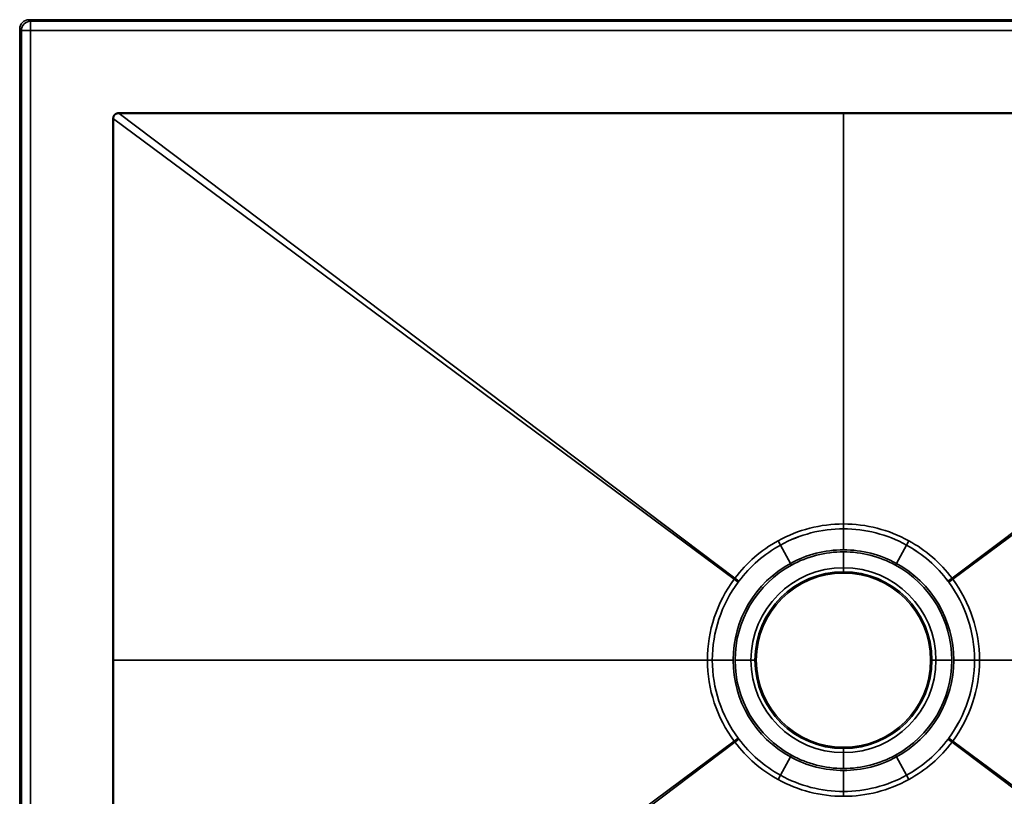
# Model space of a CAD drawing. Extents: x 144 to 1508, y -13 to 1373.
# Tile 2 of 5: x 144 to 682, y 346 to 770. Entities that reach past the tile are written whole.
import ezdxf

# ---------------------------------------------------------------- set-up
doc = ezdxf.new("R2010")
doc.units = 0
doc.layers.get('0').update_dxf_attribs({"lineweight": 13})

# ---------------------------------------------------------------- blocks, each defined once
blk = doc.blocks.new('BLOCK24')
at = {"color": 7, "lineweight": 35, "ltscale": 0.031699}
for p, q in [((-444.11, 349.1), (-445, 350)), ((-445, 350), (-444.11, 349.1)), ((-450, 345), (-449.1, 344.11)), ((-450, 345), (-449.1, 344.11))]:
    blk.add_line(p, q, dxfattribs=at)
at = {"color": 7, "lineweight": 35}
for p, q in [((-445, 350), (0, 350)), ((445, 350), (0, 350)), ((-450, 345), (-450, 0)), ((0, 349.1), (-444.11, 349.1)), ((0, 349.1), (-444.11, 349.1)), ((0, 349.1), (444.11, 349.1)), ((444.11, 349.1), (0, 349.1)), ((-449.1, 344.11), (-449.1, 0)), ((-449.1, 344.11), (-449.1, 0)), ((-444.11, -344.11), (-444.11, 344.11)), ((444.11, 344.11), (-444.11, 344.11)), ((-444.11, 344.11), (-444.11, -344.11)), ((-444.11, 344.11), (444.11, 344.11)), ((-59.3, 44.77), (-395.67, 298.73)), ((-59.3, 44.77), (-395.67, 298.73)), ((0, 74.41), (0, 298.71)), ((0, 74.41), (0, 298.71)), ((59.3, 44.77), (395.67, 298.73)), ((59.3, 44.77), (395.67, 298.73)), ((-59.68, 44.27), (-398.78, 295.82)), ((-59.68, 44.27), (-398.78, 295.82)), ((59.68, 44.27), (398.78, 295.82)), ((59.68, 44.27), (398.78, 295.82)), ((-450, -345), (-450, 0)), ((-449.1, -344.11), (-449.1, 0)), ((-449.1, 0), (-449.1, -344.11)), ((-74.34, 0), (-398.78, 0)), ((-74.34, 0), (-398.78, 0)), ((74.34, 0), (398.78, 0)), ((74.34, 0), (398.78, 0)), ((-59.68, -44.27), (-398.78, -295.82)), ((-59.68, -44.27), (-398.78, -295.82)), ((-59.3, -44.77), (-395.67, -298.73)), ((-59.3, -44.77), (-395.67, -298.73)), ((59.3, -44.77), (395.67, -298.73)), ((59.3, -44.77), (395.67, -298.73)), ((59.68, -44.27), (398.78, -295.82)), ((59.68, -44.27), (398.78, -295.82))]:
    blk.add_line(p, q, dxfattribs=at)
at = {"color": 7, "lineweight": 35, "ltscale": 0.022414}
for p, q in [((0, 349.1), (0, 350)), ((0, 349.1), (0, 350)), ((-449.1, 0), (-450, 0)), ((-449.1, 0), (-450, 0))]:
    blk.add_line(p, q, dxfattribs=at)
at = {"color": 7, "lineweight": 35, "ltscale": 0.124925}
blk.add_line((-444.11, 349.1), (-444.11, 344.11), dxfattribs=at)
at = {"color": 7, "lineweight": 35, "ltscale": 0.124924}
for p, q in [((-444.11, 344.11), (-444.11, 349.1)), ((-449.1, 344.11), (-444.11, 344.11)), ((-444.11, 344.11), (-449.1, 344.11))]:
    blk.add_line(p, q, dxfattribs=at)
at = {"color": 7, "lineweight": 35, "ltscale": 0.010155}
blk.add_line((-395.67, 298.73), (-395.67, 299.14), dxfattribs=at)
at = {"color": 7, "lineweight": 35, "ltscale": 0.010154}
blk.add_line((-395.67, 298.73), (-395.67, 299.14), dxfattribs=at)
at = {"color": 7, "lineweight": 35, "ltscale": 0.011333}
blk.add_line((0, 299.16), (0, 298.71), dxfattribs=at)
blk.add_line((0, 299.16), (0, 298.71), dxfattribs=at)
at = {"color": 7, "lineweight": 35, "ltscale": 0.00761}
blk.add_line((-398.78, 295.82), (-399.09, 295.82), dxfattribs=at)
blk.add_line((-398.78, 295.82), (-399.09, 295.82), dxfattribs=at)
at = {"color": 7, "lineweight": 35, "ltscale": 0.066021}
for p, q in [((0, 71.77), (0, 74.41)), ((0, 71.77), (0, 74.41)), ((0, -71.77), (0, -74.41)), ((0, -71.77), (0, -74.41))]:
    blk.add_line(p, q, dxfattribs=at)
at = {"color": 7, "lineweight": 35, "ltscale": 0.287281}
for p, q in [((0, 60.28), (0, 71.77)), ((0, 60.28), (0, 71.77)), ((0, -60.28), (0, -71.77)), ((0, -60.28), (0, -71.77))]:
    blk.add_line(p, q, dxfattribs=at)
at = {"color": 7, "lineweight": 35, "ltscale": 0.066886}
for p, q in [((-34.37, 62.92), (-35.67, 65.26)), ((-34.37, 62.92), (-35.67, 65.26)), ((34.37, 62.92), (35.67, 65.26)), ((34.37, 62.92), (35.67, 65.26)), ((-34.37, -62.92), (-35.67, -65.26)), ((-34.37, -62.92), (-35.67, -65.26)), ((34.37, -62.92), (35.67, -65.26)), ((34.37, -62.92), (35.67, -65.26))]:
    blk.add_line(p, q, dxfattribs=at)
at = {"color": 7, "lineweight": 35, "ltscale": 0.285498}
for p, q in [((-28.9, 52.9), (-34.37, 62.92)), ((-34.37, 62.92), (-28.9, 52.9)), ((34.37, 62.92), (28.9, 52.9)), ((28.9, 52.9), (34.37, 62.92)), ((-34.37, -62.92), (-28.9, -52.9)), ((-28.9, -52.9), (-34.37, -62.92)), ((28.9, -52.9), (34.37, -62.92)), ((34.37, -62.92), (28.9, -52.9))]:
    blk.add_line(p, q, dxfattribs=at)
at = {"color": 7, "lineweight": 35, "ltscale": 0.216575}
for p, q in [((0, 59.2), (0, 50.53)), ((0, 59.2), (0, 50.53)), ((-59.2, 0), (-50.53, 0)), ((59.2, 0), (50.53, 0)), ((-59.2, 0), (-50.53, 0)), ((59.2, 0), (50.53, 0)), ((0, -59.2), (0, -50.53)), ((0, -59.2), (0, -50.53))]:
    blk.add_line(p, q, dxfattribs=at)
at = {"color": 7, "lineweight": 35, "ltscale": 0.027026}
for p, q in [((-28.38, 51.95), (-28.9, 52.9)), ((-28.9, 52.9), (-28.38, 51.95)), ((28.38, 51.95), (28.9, 52.9)), ((28.38, 51.95), (28.9, 52.9)), ((-28.9, -52.9), (-28.38, -51.95)), ((-28.9, -52.9), (-28.38, -51.95)), ((28.9, -52.9), (28.38, -51.95)), ((28.38, -51.95), (28.9, -52.9))]:
    blk.add_line(p, q, dxfattribs=at)
at = {"color": 7, "lineweight": 35, "ltscale": 0.054796}
for p, q in [((0, 50.53), (0, 48.34)), ((0, 50.53), (0, 48.34)), ((-48.34, 0), (-50.53, 0)), ((48.34, 0), (50.53, 0)), ((-48.34, 0), (-50.53, 0)), ((48.34, 0), (50.53, 0)), ((0, -50.53), (0, -48.34)), ((0, -50.53), (0, -48.34))]:
    blk.add_line(p, q, dxfattribs=at)
at = {"color": 7, "lineweight": 35, "ltscale": 0.015714}
for p, q in [((-59.68, 44.27), (-59.3, 44.77)), ((-59.68, 44.27), (-59.3, 44.77)), ((59.68, 44.27), (59.3, 44.77)), ((59.68, 44.27), (59.3, 44.77)), ((-59.68, -44.27), (-59.3, -44.77)), ((-59.68, -44.27), (-59.3, -44.77)), ((59.68, -44.27), (59.3, -44.77)), ((59.68, -44.27), (59.3, -44.77))]:
    blk.add_line(p, q, dxfattribs=at)
at = {"color": 7, "lineweight": 35, "ltscale": 0.068631}
for p, q in [((-57.48, 42.63), (-59.68, 44.27)), ((-57.48, 42.63), (-59.68, 44.27)), ((57.48, 42.63), (59.68, 44.27)), ((57.48, 42.63), (59.68, 44.27)), ((-57.48, -42.63), (-59.68, -44.27)), ((-57.48, -42.63), (-59.68, -44.27)), ((57.48, -42.63), (59.68, -44.27)), ((57.48, -42.63), (59.68, -44.27))]:
    blk.add_line(p, q, dxfattribs=at)
at = {"color": 7, "lineweight": 35, "ltscale": 0.068627}
for p, q in [((-57.1, 43.13), (-59.3, 44.77)), ((-57.1, 43.13), (-59.3, 44.77)), ((57.1, 43.13), (59.3, 44.77)), ((57.1, 43.13), (59.3, 44.77)), ((-57.1, -43.13), (-59.3, -44.77)), ((-57.1, -43.13), (-59.3, -44.77)), ((57.1, -43.13), (59.3, -44.77)), ((57.1, -43.13), (59.3, -44.77))]:
    blk.add_line(p, q, dxfattribs=at)
at = {"color": 7, "lineweight": 35, "ltscale": 0.015767}
for p, q in [((-57.48, 42.63), (-57.1, 43.13)), ((-57.1, 43.13), (-57.48, 42.63)), ((57.1, 43.13), (57.48, 42.63)), ((57.48, 42.63), (57.1, 43.13)), ((-57.1, -43.13), (-57.48, -42.63)), ((-57.48, -42.63), (-57.1, -43.13)), ((57.48, -42.63), (57.1, -43.13)), ((57.1, -43.13), (57.48, -42.63))]:
    blk.add_line(p, q, dxfattribs=at)
at = {"color": 7, "lineweight": 35, "ltscale": 0.007915}
blk.add_line((-398.78, 0), (-399.09, 0), dxfattribs=at)
blk.add_line((-398.78, 0), (-399.09, 0), dxfattribs=at)
at = {"color": 7, "lineweight": 35, "ltscale": 0.06773}
for p, q in [((-74.34, 0), (-71.63, 0)), ((74.34, 0), (71.63, 0)), ((-74.34, 0), (-71.63, 0)), ((74.34, 0), (71.63, 0))]:
    blk.add_line(p, q, dxfattribs=at)
at = {"color": 7, "lineweight": 35, "ltscale": 0.28386}
for p, q in [((-71.63, 0), (-60.28, 0)), ((71.63, 0), (60.28, 0)), ((-71.63, 0), (-60.28, 0)), ((71.63, 0), (60.28, 0))]:
    blk.add_line(p, q, dxfattribs=at)
at = {"color": 7, "lineweight": 35}
for centre, radius, start, end in [((-445, 345), 5, 89.9842, 180.0158), ((-444.1, 344.1), 5, 90.0852, 179.9152), ((-0.01, 0.33), 74.08, 89.9946, 118.7739), ((-0.01, 0.33), 74.08, 89.9946, 118.7739), ((0, 0.59), 71.18, 89.9978, 118.875), ((0, 0.6), 71.17, 89.9965, 118.8758), ((0.01, 0.33), 74.08, 61.2261, 90.0054), ((0.01, 0.33), 74.08, 61.2261, 90.0054), ((0, 0.6), 71.17, 61.1239, 90.0036), ((0, 0.6), 71.17, 61.1242, 90.0035), ((0.11, 0.13), 74.31, 118.7798, 143.0789), ((0.11, 0.13), 74.31, 118.7797, 143.0791), ((-0.11, 0.13), 74.31, 36.9209, 61.2203), ((-0.11, 0.13), 74.31, 36.9211, 61.2202), ((0.14, 0.34), 71.47, 118.8816, 143.224), ((0.14, 0.34), 71.47, 118.8819, 143.2238), ((0, 0), 60.28, 90, 118.6479), ((0, 0), 60.28, 90, 118.6479), ((0, 0), 59.2, 90, 118.6479), ((0, 0), 59.2, 90, 118.6479), ((0, 0), 60.28, 61.3521, 90), ((0, 0), 60.28, 61.3521, 90), ((0, 0), 59.2, 61.3521, 90), ((0, 0), 59.2, 61.3521, 90), ((-0.14, 0.35), 71.46, 36.7751, 61.1188), ((-0.14, 0.34), 71.47, 36.7762, 61.1181), ((0, 0), 60.28, 118.6479, 180), ((0, 0), 60.28, 118.6479, 180), ((0, 0), 59.2, 118.6479, 180), ((0, 0), 59.2, 118.6479, 180), ((0, 0), 50.53, 90, 180), ((0, 0), 50.53, 90, 180), ((0, 0), 50.53, 0, 90), ((0, 0), 50.53, 360, 90), ((0, 0), 59.2, 0, 61.3521), ((0, 0), 59.2, 360, 61.3521), ((0, 0), 60.28, 360, 61.3521), ((0, 0), 60.28, 360, 61.3521), ((-0.19, 0), 74.15, 143.3421, 179.9976), ((-0.19, 0), 74.15, 143.342, 179.9977), ((0, 0), 48.34, 90.0001, 179.9999), ((0, 0), 48.34, 90, 180), ((0, 0), 47.61, 90.0004, 179.9996), ((0, 0), 48.34, 0, 90), ((0, 0), 48.34, 0.0001, 89.9999), ((0, 0), 47.61, 0.0004, 89.9996), ((0.19, 0), 74.15, 0.0023, 36.658), ((0.19, 0), 74.15, 0.0024, 36.6579), ((-0.37, -0.01), 71.27, 143.2599, 179.9959), ((-0.37, 0), 71.27, 143.2595, 179.9962), ((0.37, -0.01), 71.27, 0.0041, 36.7401), ((0.37, -0.01), 71.27, 0.004, 36.7399), ((0, 0), 60.28, 180, 241.3521), ((0, 0), 59.2, 180, 241.3521), ((0, 0), 50.53, 180, 270), ((0, 0), 50.53, 270, 0), ((0, 0), 59.2, 298.6479, 0), ((0, 0), 60.28, 298.6479, 0), ((-0.19, 0), 74.15, 180.0023, 216.658), ((-0.19, 0), 74.15, 180.0024, 216.6579), ((-0.37, 0.01), 71.27, 180.0041, 216.7401), ((-0.37, 0.01), 71.27, 180.004, 216.7399), ((0, 0), 60.28, 180, 241.3521), ((0, 0), 59.2, 180, 241.3521), ((0, 0), 50.53, 180, 270), ((0, 0), 48.34, 180, 270), ((0, 0), 48.34, 180.0001, 269.9999), ((0, 0), 47.61, 180.0004, 269.9996), ((0, 0), 48.34, 270.0001, 359.9999), ((0, 0), 47.61, 270.0004, 359.9996), ((0, 0), 50.53, 270, 360), ((0, 0), 48.34, 270, 360), ((0, 0), 59.2, 298.6479, 360), ((0, 0), 60.28, 298.6479, 360), ((0.37, 0.01), 71.27, 323.2599, 359.9959), ((0.37, 0), 71.27, 323.2595, 359.9962), ((0.19, 0), 74.15, 323.3421, 359.9976), ((0.19, 0), 74.15, 323.342, 359.9977), ((0.11, -0.13), 74.31, 216.9209, 241.2203), ((0.11, -0.13), 74.31, 216.9211, 241.2202), ((0.14, -0.35), 71.46, 216.7751, 241.1188), ((0.14, -0.34), 71.47, 216.7762, 241.1181), ((-0.14, -0.34), 71.47, 298.8816, 323.224), ((-0.14, -0.34), 71.47, 298.8819, 323.2238), ((-0.11, -0.13), 74.31, 298.7797, 323.0791), ((-0.11, -0.13), 74.31, 298.7798, 323.0789), ((0, 0), 60.28, 241.3521, 270), ((0, 0), 60.28, 241.3521, 270), ((0, 0), 59.2, 241.3521, 270), ((0, 0), 59.2, 241.3521, 270), ((0, 0), 59.2, 270, 298.6479), ((0, 0), 59.2, 270, 298.6479), ((0, 0), 60.28, 270, 298.6479), ((0, 0), 60.28, 270, 298.6479), ((0, -0.6), 71.17, 241.1239, 270.0036), ((0, -0.6), 71.17, 241.1242, 270.0035), ((0, -0.6), 71.17, 269.9965, 298.8758), ((0, -0.59), 71.18, 269.9978, 298.875), ((-0.01, -0.33), 74.08, 241.2261, 270.0054), ((-0.01, -0.33), 74.08, 241.2261, 270.0054), ((0.01, -0.33), 74.08, 269.9946, 298.7739), ((0.01, -0.33), 74.08, 269.9946, 298.7739)]:
    blk.add_arc(centre, radius, start, end, dxfattribs=at)
blk.add_ellipse((-444.11, 344.11), major_axis=(3.54, 3.54), ratio=0.998783, start_param=0.786007, end_param=2.355586, dxfattribs=at)
for points, knots in [([(-399.09, 295.82), (-399.09, 296.17), (-399.03, 296.51), (-398.94, 296.85), (-398.68, 297.5), (-398.26, 298.06), (-398.02, 298.3), (-397.51, 298.68), (-396.94, 298.93), (-396.68, 299.01), (-396.32, 299.09), (-395.95, 299.13), (-395.86, 299.14), (-395.76, 299.14), (-395.67, 299.14)], [0, 0, 0, 0, 0, 0, 2.439952, 2.439952, 2.439952, 4.893616, 4.893616, 4.893616, 6.846255, 6.846255, 6.846255, 7.518034, 7.518034, 7.518034, 7.518034, 7.518034, 7.518034]), ([(-395.67, 299.14), (-395.99, 299.14), (-396.32, 299.11), (-396.63, 299.03), (-397.13, 298.87), (-397.59, 298.6), (-397.76, 298.48), (-398.01, 298.28), (-398.23, 298.05), (-398.3, 297.97), (-398.44, 297.81), (-398.56, 297.63), (-398.61, 297.54), (-398.72, 297.35), (-398.81, 297.15), (-398.85, 297.05), (-398.94, 296.8), (-399.01, 296.54), (-399.04, 296.39), (-399.07, 296.21), (-399.08, 296.03), (-399.08, 296), (-399.08, 295.95), (-399.09, 295.9), (-399.09, 295.87), (-399.09, 295.85), (-399.09, 295.82)], [0, 0, 0, 0, 0, 0, 2.223616, 2.223616, 2.223616, 3.693532, 3.693532, 3.693532, 4.436016, 4.436016, 4.436016, 5.17753, 5.17753, 5.17753, 5.921769, 5.921769, 5.921769, 7.014249, 7.014249, 7.014249, 7.188695, 7.188695, 7.188695, 7.363141, 7.363141, 7.363141, 7.363141, 7.363141, 7.363141]), ([(-395.67, 298.73), (-395.87, 298.76), (-396.06, 298.77), (-396.26, 298.76), (-396.64, 298.71), (-397.01, 298.59), (-397.19, 298.52), (-397.45, 298.38), (-397.69, 298.21), (-397.77, 298.15), (-397.92, 298.03), (-398.05, 297.89), (-398.12, 297.81), (-398.24, 297.66), (-398.35, 297.5), (-398.4, 297.41), (-398.5, 297.24), (-398.57, 297.05), (-398.61, 296.96), (-398.69, 296.72), (-398.75, 296.48), (-398.78, 296.34), (-398.79, 296.17), (-398.79, 296.01), (-398.79, 295.98), (-398.79, 295.94), (-398.79, 295.89), (-398.79, 295.87), (-398.78, 295.84), (-398.78, 295.82)], [0, 0, 0, 0, 0, 0, 1.430389, 1.430389, 1.430389, 2.840165, 2.840165, 2.840165, 3.548098, 3.548098, 3.548098, 4.261175, 4.261175, 4.261175, 4.973612, 4.973612, 4.973612, 5.690847, 5.690847, 5.690847, 6.738242, 6.738242, 6.738242, 6.903523, 6.903523, 6.903523, 7.068804, 7.068804, 7.068804, 7.068804, 7.068804, 7.068804]), ([(-395.67, 298.73), (-395.86, 298.76), (-396.06, 298.77), (-396.26, 298.76), (-396.65, 298.71), (-397.02, 298.59), (-397.2, 298.52), (-397.45, 298.38), (-397.69, 298.21), (-397.77, 298.15), (-397.92, 298.02), (-398.06, 297.88), (-398.12, 297.81), (-398.31, 297.58), (-398.46, 297.32), (-398.55, 297.13), (-398.66, 296.85), (-398.73, 296.56), (-398.75, 296.46), (-398.78, 296.28), (-398.79, 296.09), (-398.79, 296), (-398.79, 295.91), (-398.78, 295.82)], [0, 0, 0, 0, 0, 0, 1.132787, 1.132787, 1.132787, 2.238295, 2.238295, 2.238295, 2.800337, 2.800337, 2.800337, 3.364905, 3.364905, 3.364905, 4.498944, 4.498944, 4.498944, 5.071601, 5.071601, 5.071601, 5.576192, 5.576192, 5.576192, 5.576192, 5.576192, 5.576192]), ([(-395.67, 299.14), (-387.76, 299.14), (-379.86, 299.14), (-371.99, 299.14), (-360.15, 299.14), (-348.32, 299.14), (-344.5, 299.14), (-336.62, 299.14), (-328.75, 299.14), (-324.81, 299.14), (-318.82, 299.14), (-312.81, 299.14), (-311.13, 299.14), (-297.18, 299.14), (-283.2, 299.14), (-271.26, 299.15), (-258.26, 299.15), (-245.27, 299.15), (-244.48, 299.15), (-242.46, 299.15), (-240.48, 299.15), (-239.54, 299.15), (-237.63, 299.15), (-235.68, 299.15), (-234.46, 299.15), (-230.53, 299.15), (-226.59, 299.15), (-223.6, 299.15), (-219.63, 299.15), (-215.65, 299.15), (-214.61, 299.15), (-212.62, 299.15), (-210.62, 299.15), (-209.61, 299.15), (-206.56, 299.15), (-203.51, 299.15), (-201.43, 299.15), (-198.31, 299.15), (-195.22, 299.15), (-194.72, 299.15), (-190.64, 299.15), (-186.54, 299.15), (-183.47, 299.15), (-179.51, 299.15), (-175.57, 299.15), (-174.58, 299.15), (-170.62, 299.15), (-166.67, 299.15), (-163.71, 299.15), (-159.72, 299.15), (-155.74, 299.15), (-154.91, 299.15), (-152.91, 299.15), (-150.9, 299.15), (-149.92, 299.15), (-146.96, 299.16), (-144, 299.16), (-142.02, 299.16), (-139.21, 299.16), (-136.4, 299.16), (-134.89, 299.16), (-127.18, 299.16), (-119.47, 299.16), (-112.6, 299.16), (-104.71, 299.16), (-96.81, 299.16), (-95.98, 299.16), (-93.96, 299.16), (-91.92, 299.16), (-90.91, 299.16), (-87.88, 299.16), (-84.86, 299.16), (-82.82, 299.16), (-79.07, 299.16), (-75.32, 299.16), (-72.64, 299.16), (-57.1, 299.16), (-41.51, 299.16), (-27.53, 299.16), (-13.77, 299.16), (0, 299.16)], [0, 0, 0, 0, 0, 0, 55.817906, 55.817906, 55.817906, 83.918168, 83.918168, 83.918168, 111.827127, 111.827127, 111.827127, 126.360072, 126.360072, 126.360072, 210.41591, 210.41591, 210.41591, 217.778055, 217.778055, 217.778055, 224.822986, 224.822986, 224.822986, 231.456375, 231.456375, 231.456375, 252.526358, 252.526358, 252.526358, 259.462415, 259.462415, 259.462415, 266.485967, 266.485967, 266.485967, 280.465108, 280.465108, 280.465108, 288.366045, 288.366045, 288.366045, 309.329992, 309.329992, 309.329992, 316.35324, 316.35324, 316.35324, 337.422982, 337.422982, 337.422982, 344.679853, 344.679853, 344.679853, 351.663226, 351.663226, 351.663226, 365.629955, 365.629955, 365.629955, 371.660667, 371.660667, 371.660667, 420.545103, 420.545103, 420.545103, 427.790852, 427.790852, 427.790852, 434.774736, 434.774736, 434.774736, 448.694381, 448.694381, 448.694381, 461.414654, 461.414654, 461.414654, 558.963112, 558.963112, 558.963112, 558.963112, 558.963112, 558.963112]), ([(0, 299.16), (-15.75, 299.16), (-31.5, 299.16), (-47.46, 299.16), (-65.87, 299.16), (-84.21, 299.16), (-86.65, 299.16), (-100.83, 299.16), (-114.97, 299.16), (-126.26, 299.16), (-140.35, 299.16), (-154.45, 299.15), (-156.89, 299.15), (-164.11, 299.15), (-171.35, 299.15), (-175.96, 299.15), (-182.55, 299.15), (-189.16, 299.15), (-191.39, 299.15), (-195.56, 299.15), (-199.74, 299.15), (-201.99, 299.15), (-211.03, 299.15), (-220.1, 299.15), (-226.97, 299.15), (-237.62, 299.15), (-248.28, 299.15), (-250.3, 299.15), (-257.51, 299.15), (-264.71, 299.15), (-268.14, 299.15), (-277.04, 299.15), (-285.92, 299.14), (-290.99, 299.14), (-307.88, 299.14), (-324.69, 299.14), (-335.89, 299.14), (-354.61, 299.14), (-373.34, 299.14), (-380.75, 299.14), (-388.19, 299.14), (-395.67, 299.14)], [0, 0, 0, 0, 0, 0, 111.529636, 111.529636, 111.529636, 130.438653, 130.438653, 130.438653, 212.430594, 212.430594, 212.430594, 231.168878, 231.168878, 231.168878, 263.97282, 263.97282, 263.97282, 277.954294, 277.954294, 277.954294, 293.455628, 293.455628, 293.455628, 341.533741, 341.533741, 341.533741, 367.917047, 367.917047, 367.917047, 391.84535, 391.84535, 391.84535, 430.12121, 430.12121, 430.12121, 510.456079, 510.456079, 510.456079, 562.935799, 562.935799, 562.935799, 562.935799, 562.935799, 562.935799]), ([(0, 298.71), (-15.72, 298.71), (-31.45, 298.71), (-47.53, 298.71), (-67.05, 298.71), (-86.53, 298.71), (-90.94, 298.71), (-103.83, 298.71), (-116.69, 298.71), (-125.7, 298.71), (-137.26, 298.71), (-148.83, 298.72), (-151.8, 298.72), (-160.34, 298.72), (-168.88, 298.72), (-174.94, 298.72), (-182.9, 298.72), (-190.87, 298.72), (-192.77, 298.72), (-196.53, 298.72), (-200.3, 298.72), (-202.32, 298.72), (-208.95, 298.72), (-215.6, 298.72), (-220.37, 298.72), (-228.88, 298.72), (-237.39, 298.72), (-240.4, 298.72), (-253.11, 298.72), (-265.82, 298.72), (-274.88, 298.72), (-288.83, 298.73), (-302.75, 298.73), (-307.82, 298.73), (-319.38, 298.73), (-330.93, 298.73), (-337.51, 298.73), (-353.05, 298.73), (-368.58, 298.73), (-377.68, 298.73), (-386.66, 298.73), (-395.67, 298.73)], [0, 0, 0, 0, 0, 0, 90.981549, 90.981549, 90.981549, 112.958281, 112.958281, 112.958281, 165.746443, 165.746443, 165.746443, 180.196872, 180.196872, 180.196872, 215.346865, 215.346865, 215.346865, 226.30426, 226.30426, 226.30426, 237.086674, 237.086674, 237.086674, 264.572505, 264.572505, 264.572505, 286.005296, 286.005296, 286.005296, 337.596155, 337.596155, 337.596155, 366.273907, 366.273907, 366.273907, 404.347716, 404.347716, 404.347716, 456.2328, 456.2328, 456.2328, 456.2328, 456.2328, 456.2328]), ([(0, 298.71), (-15.75, 298.71), (-31.5, 298.71), (-47.46, 298.71), (-65.87, 298.71), (-84.21, 298.71), (-86.65, 298.71), (-100.83, 298.71), (-114.97, 298.71), (-126.27, 298.71), (-140.35, 298.71), (-154.45, 298.72), (-156.89, 298.72), (-164.11, 298.72), (-171.35, 298.72), (-175.96, 298.72), (-182.55, 298.72), (-189.16, 298.72), (-191.39, 298.72), (-195.56, 298.72), (-199.74, 298.72), (-201.99, 298.72), (-211.03, 298.72), (-220.1, 298.72), (-226.97, 298.72), (-237.62, 298.72), (-248.28, 298.72), (-250.3, 298.72), (-257.51, 298.72), (-264.71, 298.72), (-268.14, 298.72), (-277.04, 298.72), (-285.92, 298.73), (-290.99, 298.73), (-307.88, 298.73), (-324.69, 298.73), (-335.89, 298.73), (-354.61, 298.73), (-373.34, 298.73), (-380.75, 298.73), (-388.19, 298.73), (-395.67, 298.73)], [0, 0, 0, 0, 0, 0, 111.52965, 111.52965, 111.52965, 130.438668, 130.438668, 130.438668, 212.430989, 212.430989, 212.430989, 231.169224, 231.169224, 231.169224, 263.97305, 263.97305, 263.97305, 277.954403, 277.954403, 277.954403, 293.455668, 293.455668, 293.455668, 341.533757, 341.533757, 341.533757, 367.915214, 367.915214, 367.915214, 391.843521, 391.843521, 391.843521, 430.119383, 430.119383, 430.119383, 510.454301, 510.454301, 510.454301, 562.933933, 562.933933, 562.933933, 562.933933, 562.933933, 562.933933]), ([(0, 299.16), (13.77, 299.16), (27.53, 299.16), (41.51, 299.16), (57.1, 299.16), (72.64, 299.16), (75.32, 299.16), (79.07, 299.16), (82.82, 299.16), (84.86, 299.16), (87.88, 299.16), (90.91, 299.16), (91.92, 299.16), (93.96, 299.16), (95.98, 299.16), (96.81, 299.16), (104.71, 299.16), (112.6, 299.16), (119.47, 299.16), (127.18, 299.16), (134.89, 299.16), (136.4, 299.16), (139.21, 299.16), (142.02, 299.16), (144, 299.16), (146.96, 299.16), (149.92, 299.15), (150.9, 299.15), (152.91, 299.15), (154.91, 299.15), (155.74, 299.15), (159.72, 299.15), (163.71, 299.15), (166.67, 299.15), (170.62, 299.15), (174.58, 299.15), (175.57, 299.15), (179.51, 299.15), (183.47, 299.15), (186.54, 299.15), (190.64, 299.15), (194.72, 299.15), (195.22, 299.15), (198.31, 299.15), (201.43, 299.15), (203.51, 299.15), (206.56, 299.15), (209.61, 299.15), (210.62, 299.15), (212.62, 299.15), (214.61, 299.15), (215.65, 299.15), (219.63, 299.15), (223.6, 299.15), (226.59, 299.15), (230.53, 299.15), (234.46, 299.15), (235.68, 299.15), (237.63, 299.15), (239.54, 299.15), (240.48, 299.15), (242.46, 299.15), (244.48, 299.15), (245.27, 299.15), (258.26, 299.15), (271.26, 299.15), (283.2, 299.14), (297.18, 299.14), (311.13, 299.14), (312.81, 299.14), (318.82, 299.14), (324.81, 299.14), (328.75, 299.14), (336.62, 299.14), (344.5, 299.14), (348.32, 299.14), (360.15, 299.14), (371.99, 299.14), (379.86, 299.14), (387.76, 299.14), (395.67, 299.14)], [0, 0, 0, 0, 0, 0, 97.548534, 97.548534, 97.548534, 110.267553, 110.267553, 110.267553, 124.187252, 124.187252, 124.187252, 131.171137, 131.171137, 131.171137, 138.416883, 138.416883, 138.416883, 187.301333, 187.301333, 187.301333, 193.328631, 193.328631, 193.328631, 207.295364, 207.295364, 207.295364, 214.278739, 214.278739, 214.278739, 221.535591, 221.535591, 221.535591, 242.605336, 242.605336, 242.605336, 249.628585, 249.628585, 249.628585, 270.592728, 270.592728, 270.592728, 278.493282, 278.493282, 278.493282, 292.472439, 292.472439, 292.472439, 299.495992, 299.495992, 299.495992, 306.432009, 306.432009, 306.432009, 327.501995, 327.501995, 327.501995, 334.135401, 334.135401, 334.135401, 341.180309, 341.180309, 341.180309, 348.542491, 348.542491, 348.542491, 432.59833, 432.59833, 432.59833, 447.131522, 447.131522, 447.131522, 475.040477, 475.040477, 475.040477, 503.140795, 503.140795, 503.140795, 558.958692, 558.958692, 558.958692, 558.958692, 558.958692, 558.958692]), ([(0, 299.16), (15.75, 299.16), (31.5, 299.16), (47.46, 299.16), (65.87, 299.16), (84.21, 299.16), (86.65, 299.16), (100.83, 299.16), (114.97, 299.16), (126.26, 299.16), (140.35, 299.16), (154.45, 299.15), (156.89, 299.15), (164.11, 299.15), (171.35, 299.15), (175.96, 299.15), (182.55, 299.15), (189.16, 299.15), (191.39, 299.15), (195.56, 299.15), (199.74, 299.15), (201.99, 299.15), (211.03, 299.15), (220.1, 299.15), (226.97, 299.15), (237.62, 299.15), (248.28, 299.15), (250.3, 299.15), (257.51, 299.15), (264.71, 299.15), (268.14, 299.15), (277.04, 299.15), (285.92, 299.14), (290.99, 299.14), (307.88, 299.14), (324.69, 299.14), (335.89, 299.14), (354.61, 299.14), (373.34, 299.14), (380.75, 299.14), (388.19, 299.14), (395.67, 299.14)], [0, 0, 0, 0, 0, 0, 111.529636, 111.529636, 111.529636, 130.438653, 130.438653, 130.438653, 212.430594, 212.430594, 212.430594, 231.168878, 231.168878, 231.168878, 263.97282, 263.97282, 263.97282, 277.954294, 277.954294, 277.954294, 293.455628, 293.455628, 293.455628, 341.533741, 341.533741, 341.533741, 367.917047, 367.917047, 367.917047, 391.84535, 391.84535, 391.84535, 430.12121, 430.12121, 430.12121, 510.456079, 510.456079, 510.456079, 562.935799, 562.935799, 562.935799, 562.935799, 562.935799, 562.935799]), ([(0, 298.71), (15.75, 298.71), (31.5, 298.71), (47.46, 298.71), (65.87, 298.71), (84.21, 298.71), (86.65, 298.71), (100.83, 298.71), (114.97, 298.71), (126.27, 298.71), (140.35, 298.71), (154.45, 298.72), (156.89, 298.72), (164.11, 298.72), (171.35, 298.72), (175.96, 298.72), (182.55, 298.72), (189.16, 298.72), (191.39, 298.72), (195.56, 298.72), (199.74, 298.72), (201.99, 298.72), (211.03, 298.72), (220.1, 298.72), (226.97, 298.72), (237.62, 298.72), (248.28, 298.72), (250.3, 298.72), (257.51, 298.72), (264.71, 298.72), (268.14, 298.72), (277.04, 298.72), (285.92, 298.73), (290.99, 298.73), (307.88, 298.73), (324.69, 298.73), (335.89, 298.73), (354.61, 298.73), (373.34, 298.73), (380.75, 298.73), (388.19, 298.73), (395.67, 298.73)], [0, 0, 0, 0, 0, 0, 111.52965, 111.52965, 111.52965, 130.438668, 130.438668, 130.438668, 212.430989, 212.430989, 212.430989, 231.169224, 231.169224, 231.169224, 263.97305, 263.97305, 263.97305, 277.954403, 277.954403, 277.954403, 293.455668, 293.455668, 293.455668, 341.533757, 341.533757, 341.533757, 367.915214, 367.915214, 367.915214, 391.843521, 391.843521, 391.843521, 430.119383, 430.119383, 430.119383, 510.454301, 510.454301, 510.454301, 562.933933, 562.933933, 562.933933, 562.933933, 562.933933, 562.933933]), ([(0, 298.71), (15.72, 298.71), (31.45, 298.71), (47.53, 298.71), (67.05, 298.71), (86.53, 298.71), (90.94, 298.71), (103.83, 298.71), (116.69, 298.71), (125.7, 298.71), (137.26, 298.71), (148.83, 298.72), (151.8, 298.72), (160.34, 298.72), (168.88, 298.72), (174.94, 298.72), (182.9, 298.72), (190.87, 298.72), (192.77, 298.72), (196.53, 298.72), (200.3, 298.72), (202.32, 298.72), (208.95, 298.72), (215.6, 298.72), (220.37, 298.72), (228.88, 298.72), (237.39, 298.72), (240.4, 298.72), (253.11, 298.72), (265.82, 298.72), (274.88, 298.72), (288.83, 298.73), (302.75, 298.73), (307.82, 298.73), (319.38, 298.73), (330.93, 298.73), (337.51, 298.73), (353.05, 298.73), (368.58, 298.73), (377.68, 298.73), (386.66, 298.73), (395.67, 298.73)], [0, 0, 0, 0, 0, 0, 90.981549, 90.981549, 90.981549, 112.958279, 112.958279, 112.958279, 165.746441, 165.746441, 165.746441, 180.196842, 180.196842, 180.196842, 215.346835, 215.346835, 215.346835, 226.30423, 226.30423, 226.30423, 237.086645, 237.086645, 237.086645, 264.572476, 264.572476, 264.572476, 286.005267, 286.005267, 286.005267, 337.596125, 337.596125, 337.596125, 366.273879, 366.273879, 366.273879, 404.347688, 404.347688, 404.347688, 456.232771, 456.232771, 456.232771, 456.232771, 456.232771, 456.232771]), ([(-399.09, 0), (-399.09, 5.87), (-399.09, 11.74), (-399.09, 17.62), (-399.09, 24.24), (-399.09, 30.87), (-399.09, 31.54), (-399.09, 33.01), (-399.09, 34.48), (-399.09, 35.2), (-399.09, 37.36), (-399.09, 39.51), (-399.09, 40.94), (-399.09, 42.98), (-399.09, 45.03), (-399.09, 46.41), (-399.09, 55.07), (-399.09, 63.74), (-399.09, 71.84), (-399.09, 80.69), (-399.09, 89.53), (-399.09, 90.15), (-399.09, 91.64), (-399.09, 93.12), (-399.09, 93.84), (-399.09, 96), (-399.09, 98.15), (-399.09, 99.57), (-399.09, 102.09), (-399.09, 104.62), (-399.09, 104.05), (-399.09, 108.8), (-399.09, 113.54), (-399.09, 117.22), (-399.09, 121.87), (-399.09, 126.52), (-399.09, 126.34), (-399.09, 128.45), (-399.09, 130.05), (-399.09, 131.01), (-399.09, 132.43), (-399.09, 133.85), (-399.09, 134.59), (-399.09, 136.4), (-399.09, 138.21), (-399.09, 137.65), (-399.09, 139.48), (-399.09, 141.16), (-399.09, 142.31), (-399.09, 155.54), (-399.09, 168.79), (-399.09, 181.4), (-399.09, 194.77), (-399.09, 208.13), (-399.09, 208.75), (-399.09, 210.26), (-399.09, 211.75), (-399.09, 212.48), (-399.09, 214.67), (-399.09, 216.86), (-399.09, 218.32), (-399.09, 220.53), (-399.09, 222.74), (-399.09, 223.48), (-399.09, 232.36), (-399.09, 241.23), (-399.09, 249.36), (-399.09, 258.27), (-399.09, 267.18), (-399.09, 267.79), (-399.09, 269.31), (-399.09, 270.84), (-399.09, 271.6), (-399.09, 273.86), (-399.09, 276.13), (-399.09, 277.67), (-399.09, 279.74), (-399.09, 281.81), (-399.09, 283.15), (-399.09, 284.49), (-399.09, 285.82), (-399.09, 286.56), (-399.09, 288.05), (-399.09, 289.54), (-399.09, 290.6), (-399.09, 291.87), (-399.09, 293.08), (-399.09, 294.85), (-399.09, 295.34), (-399.09, 295.82)], [0, 0, 0, 0, 0, 0, 41.634066, 41.634066, 41.634066, 46.946539, 46.946539, 46.946539, 52.151028, 52.151028, 52.151028, 62.586629, 62.586629, 62.586629, 66.645631, 66.645631, 66.645631, 123.889009, 123.889009, 123.889009, 129.284812, 129.284812, 129.284812, 134.488834, 134.488834, 134.488834, 144.933305, 144.933305, 144.933305, 152.45525, 152.45525, 152.45525, 178.595412, 178.595412, 178.595412, 185.399482, 185.399482, 185.399482, 190.238451, 190.238451, 190.238451, 195.501761, 195.501761, 195.501761, 203.076761, 203.076761, 203.076761, 207.634318, 207.634318, 207.634318, 296.741799, 296.741799, 296.741799, 302.166074, 302.166074, 302.166074, 307.384147, 307.384147, 307.384147, 317.820245, 317.820245, 317.820245, 323.038289, 323.038289, 323.038289, 380.766991, 380.766991, 380.766991, 386.256965, 386.256965, 386.256965, 391.516546, 391.516546, 391.516546, 401.999243, 401.999243, 401.999243, 406.208302, 406.208302, 406.208302, 411.469282, 411.469282, 411.469282, 416.736677, 416.736677, 416.736677, 420.195997, 420.195997, 420.195997, 420.195997, 420.195997, 420.195997]), ([(-399.09, 295.82), (-399.09, 295.06), (-399.09, 294.29), (-399.09, 293.53), (-399.09, 292.5), (-399.09, 291.47), (-399.09, 291.22), (-399.09, 286.83), (-399.09, 282.45), (-399.09, 278.45), (-399.09, 263.83), (-399.09, 249.23), (-399.09, 238.85), (-399.09, 225.43), (-399.09, 211.98), (-399.09, 208.78), (-399.09, 192.97), (-399.09, 177.13), (-399.09, 164.21), (-399.09, 150.8), (-399.09, 137.43), (-399.09, 136.93), (-399.09, 135.95), (-399.09, 134.97), (-399.09, 134.47), (-399.09, 133.01), (-399.09, 131.54), (-399.09, 130.57), (-399.09, 129.1), (-399.09, 127.62), (-399.09, 127.12), (-399.09, 122.2), (-399.09, 117.29), (-399.09, 112.87), (-399.09, 105.44), (-399.09, 98.02), (-399.09, 95.32), (-399.09, 82.46), (-399.09, 69.55), (-399.09, 59.63), (-399.09, 47.08), (-399.09, 34.55), (-399.09, 30.37), (-399.09, 22.7), (-399.09, 15.04), (-399.09, 10.02), (-399.09, 5.01), (-399.09, 0)], [0, 0, 0, 0, 0, 0, 5.442348, 5.442348, 5.442348, 7.256467, 7.256467, 7.256467, 36.45401, 36.45401, 36.45401, 110.903621, 110.903621, 110.903621, 131.432512, 131.432512, 131.432512, 222.376966, 222.376966, 222.376966, 225.866915, 225.866915, 225.866915, 229.356863, 229.356863, 229.356863, 236.336726, 236.336726, 236.336726, 239.826646, 239.826646, 239.826646, 271.165558, 271.165558, 271.165558, 292.482008, 292.482008, 292.482008, 362.266585, 362.266585, 362.266585, 381.02888, 381.02888, 381.02888, 416.51744, 416.51744, 416.51744, 416.51744, 416.51744, 416.51744]), ([(-398.78, 295.82), (-398.78, 295.06), (-398.78, 294.29), (-398.78, 293.53), (-398.78, 292.5), (-398.78, 291.47), (-398.78, 291.22), (-398.78, 286.83), (-398.78, 282.45), (-398.78, 278.45), (-398.78, 263.83), (-398.78, 249.24), (-398.78, 238.85), (-398.78, 225.44), (-398.78, 211.98), (-398.78, 208.78), (-398.78, 192.97), (-398.78, 177.13), (-398.78, 164.21), (-398.78, 150.8), (-398.78, 137.43), (-398.78, 136.94), (-398.78, 135.95), (-398.78, 134.97), (-398.78, 134.48), (-398.78, 133.01), (-398.78, 131.54), (-398.78, 130.57), (-398.78, 129.1), (-398.78, 127.62), (-398.78, 127.13), (-398.78, 122.21), (-398.78, 117.29), (-398.78, 112.87), (-398.78, 105.45), (-398.78, 98.02), (-398.78, 95.33), (-398.78, 82.46), (-398.78, 69.55), (-398.78, 59.63), (-398.78, 47.08), (-398.78, 34.56), (-398.78, 30.37), (-398.78, 22.7), (-398.78, 15.04), (-398.78, 10.02), (-398.78, 5.01), (-398.78, 0)], [0, 0, 0, 0, 0, 0, 5.442157, 5.442157, 5.442157, 7.256213, 7.256213, 7.256213, 36.452264, 36.452264, 36.452264, 110.900733, 110.900733, 110.900733, 131.429782, 131.429782, 131.429782, 222.374226, 222.374226, 222.374226, 225.864176, 225.864176, 225.864176, 229.354125, 229.354125, 229.354125, 236.33399, 236.33399, 236.33399, 239.823911, 239.823911, 239.823911, 271.162828, 271.162828, 271.162828, 292.479018, 292.479018, 292.479018, 362.263578, 362.263578, 362.263578, 381.026178, 381.026178, 381.026178, 416.517157, 416.517157, 416.517157, 416.517157, 416.517157, 416.517157]), ([(-398.78, 295.82), (-398.78, 295.27), (-398.78, 294.72), (-398.78, 294.16), (-398.78, 293.06), (-398.78, 291.95), (-398.78, 291.39), (-398.78, 286.69), (-398.78, 282), (-398.78, 277.78), (-398.78, 264.25), (-398.78, 250.73), (-398.78, 241.58), (-398.78, 226.35), (-398.78, 211.09), (-398.78, 204.89), (-398.78, 192.83), (-398.78, 180.76), (-398.78, 175.77), (-398.78, 164.47), (-398.78, 153.17), (-398.78, 148.09), (-398.78, 142.61), (-398.78, 137.15), (-398.78, 136.83), (-398.78, 134.96), (-398.78, 133.1), (-398.78, 131.63), (-398.78, 129.78), (-398.78, 127.93), (-398.78, 127.56), (-398.78, 124.6), (-398.78, 121.63), (-398.78, 119.04), (-398.78, 112.79), (-398.78, 106.55), (-398.78, 106.44), (-398.78, 91.03), (-398.78, 75.59), (-398.78, 63.49), (-398.78, 48.76), (-398.78, 34.04), (-398.78, 30.93), (-398.78, 22.98), (-398.78, 15.03), (-398.78, 10.02), (-398.78, 5.01), (-398.78, 0)], [0, 0, 0, 0, 0, 0, 3.193946, 3.193946, 3.193946, 6.387891, 6.387891, 6.387891, 30.242664, 30.242664, 30.242664, 84.40363, 84.40363, 84.40363, 118.085244, 118.085244, 118.085244, 153.765401, 153.765401, 153.765401, 183.03264, 183.03264, 183.03264, 185.241829, 185.241829, 185.241829, 193.785276, 193.785276, 193.785276, 195.921123, 195.921123, 195.921123, 210.872053, 210.872053, 210.872053, 231.938404, 231.938404, 231.938404, 299.802383, 299.802383, 299.802383, 316.69728, 316.69728, 316.69728, 345.580335, 345.580335, 345.580335, 345.580335, 345.580335, 345.580335]), ([(-398.78, -295.82), (-398.78, -295.27), (-398.78, -294.72), (-398.78, -294.16), (-398.78, -293.06), (-398.78, -291.95), (-398.78, -291.39), (-398.78, -286.69), (-398.78, -282), (-398.78, -277.78), (-398.78, -264.25), (-398.78, -250.73), (-398.78, -241.58), (-398.78, -226.35), (-398.78, -211.09), (-398.78, -204.89), (-398.78, -192.83), (-398.78, -180.76), (-398.78, -175.77), (-398.78, -164.47), (-398.78, -153.17), (-398.78, -148.09), (-398.78, -142.61), (-398.78, -137.15), (-398.78, -136.83), (-398.78, -134.96), (-398.78, -133.1), (-398.78, -131.63), (-398.78, -129.78), (-398.78, -127.93), (-398.78, -127.56), (-398.78, -124.6), (-398.78, -121.63), (-398.78, -119.04), (-398.78, -112.79), (-398.78, -106.55), (-398.78, -106.44), (-398.78, -91.03), (-398.78, -75.59), (-398.78, -63.49), (-398.78, -48.76), (-398.78, -34.04), (-398.78, -30.93), (-398.78, -22.98), (-398.78, -15.03), (-398.78, -10.02), (-398.78, -5.01), (-398.78, 0)], [0, 0, 0, 0, 0, 0, 3.193946, 3.193946, 3.193946, 6.387891, 6.387891, 6.387891, 30.242664, 30.242664, 30.242664, 84.40363, 84.40363, 84.40363, 118.085244, 118.085244, 118.085244, 153.765363, 153.765363, 153.765363, 183.032602, 183.032602, 183.032602, 185.241789, 185.241789, 185.241789, 193.785236, 193.785236, 193.785236, 195.921083, 195.921083, 195.921083, 210.872013, 210.872013, 210.872013, 231.939396, 231.939396, 231.939396, 299.803375, 299.803375, 299.803375, 316.69827, 316.69827, 316.69827, 345.581325, 345.581325, 345.581325, 345.581325, 345.581325, 345.581325]), ([(-398.78, -295.82), (-398.78, -295.06), (-398.78, -294.29), (-398.78, -293.53), (-398.78, -292.5), (-398.78, -291.47), (-398.78, -291.22), (-398.78, -286.83), (-398.78, -282.45), (-398.78, -278.45), (-398.78, -263.83), (-398.78, -249.24), (-398.78, -238.85), (-398.78, -225.44), (-398.78, -211.98), (-398.78, -208.78), (-398.78, -192.97), (-398.78, -177.13), (-398.78, -164.21), (-398.78, -150.8), (-398.78, -137.43), (-398.78, -136.94), (-398.78, -135.95), (-398.78, -134.97), (-398.78, -134.48), (-398.78, -133.01), (-398.78, -131.54), (-398.78, -130.57), (-398.78, -129.1), (-398.78, -127.62), (-398.78, -127.13), (-398.78, -122.21), (-398.78, -117.29), (-398.78, -112.87), (-398.78, -105.45), (-398.78, -98.02), (-398.78, -95.33), (-398.78, -82.46), (-398.78, -69.55), (-398.78, -59.63), (-398.78, -47.08), (-398.78, -34.56), (-398.78, -30.37), (-398.78, -22.7), (-398.78, -15.04), (-398.78, -10.02), (-398.78, -5.01), (-398.78, 0)], [0, 0, 0, 0, 0, 0, 5.442157, 5.442157, 5.442157, 7.256213, 7.256213, 7.256213, 36.452264, 36.452264, 36.452264, 110.900733, 110.900733, 110.900733, 131.429782, 131.429782, 131.429782, 222.374226, 222.374226, 222.374226, 225.864176, 225.864176, 225.864176, 229.354125, 229.354125, 229.354125, 236.33399, 236.33399, 236.33399, 239.823911, 239.823911, 239.823911, 271.162828, 271.162828, 271.162828, 292.479018, 292.479018, 292.479018, 362.263578, 362.263578, 362.263578, 381.026178, 381.026178, 381.026178, 416.517157, 416.517157, 416.517157, 416.517157, 416.517157, 416.517157]), ([(-399.09, -295.82), (-399.09, -295.33), (-399.09, -294.84), (-399.09, -293.08), (-399.09, -291.87), (-399.09, -290.59), (-399.09, -289.53), (-399.09, -287.3), (-399.09, -285.06), (-399.09, -283.56), (-399.09, -280.54), (-399.09, -277.49), (-399.09, -275.96), (-399.09, -273.68), (-399.09, -271.42), (-399.09, -270.67), (-399.09, -269.15), (-399.09, -267.65), (-399.09, -266.98), (-399.09, -258.08), (-399.09, -249.18), (-399.09, -241.05), (-399.09, -232.06), (-399.09, -223.07), (-399.09, -222.76), (-399.09, -220.44), (-399.09, -218.13), (-399.09, -216.67), (-399.09, -214.49), (-399.09, -212.3), (-399.09, -211.56), (-399.09, -210.08), (-399.09, -208.58), (-399.09, -207.93), (-399.09, -194.59), (-399.09, -181.24), (-399.09, -168.64), (-399.09, -155.3), (-399.09, -141.97), (-399.09, -141.25), (-399.09, -139.51), (-399.09, -137.62), (-399.09, -137.99), (-399.09, -136.23), (-399.09, -134.47), (-399.09, -133.73), (-399.09, -132.08), (-399.09, -130.42), (-399.09, -130.43), (-399.09, -128.62), (-399.09, -126.26), (-399.09, -126.36), (-399.09, -121.74), (-399.09, -117.12), (-399.09, -113.44), (-399.09, -109.21), (-399.09, -104.98), (-399.09, -103.51), (-399.09, -101.49), (-399.09, -99.48), (-399.09, -98.07), (-399.09, -95.92), (-399.09, -93.76), (-399.09, -93.04), (-399.09, -91.57), (-399.09, -90.08), (-399.09, -89.44), (-399.09, -80.61), (-399.09, -71.77), (-399.09, -63.68), (-399.09, -55.02), (-399.09, -46.36), (-399.09, -45.01), (-399.09, -42.95), (-399.09, -40.91), (-399.09, -39.48), (-399.09, -37.32), (-399.09, -35.17), (-399.09, -34.45), (-399.09, -32.98), (-399.09, -31.51), (-399.09, -30.84), (-399.09, -24.22), (-399.09, -17.6), (-399.09, -11.73), (-399.09, -5.87), (-399.09, 0)], [0, 0, 0, 0, 0, 0, 3.479314, 3.479314, 3.479314, 8.755519, 8.755519, 8.755519, 19.295099, 19.295099, 19.295099, 29.833173, 29.833173, 29.833173, 35.102285, 35.102285, 35.102285, 40.512791, 40.512791, 40.512791, 98.309704, 98.309704, 98.309704, 104.281976, 104.281976, 104.281976, 114.713591, 114.713591, 114.713591, 119.929422, 119.929422, 119.929422, 125.298229, 125.298229, 125.298229, 214.366504, 214.366504, 214.366504, 219.671659, 219.671659, 219.671659, 226.905556, 226.905556, 226.905556, 232.166481, 232.166481, 232.166481, 238.692764, 238.692764, 238.692764, 245.353343, 245.353343, 245.353343, 271.481985, 271.481985, 271.481985, 275.361365, 275.361365, 275.361365, 285.802255, 285.802255, 285.802255, 291.004007, 291.004007, 291.004007, 296.373854, 296.373854, 296.373854, 353.592171, 353.592171, 353.592171, 357.700112, 357.700112, 357.700112, 368.131623, 368.131623, 368.131623, 373.333815, 373.333815, 373.333815, 378.656573, 378.656573, 378.656573, 420.272264, 420.272264, 420.272264, 420.272264, 420.272264, 420.272264]), ([(-399.09, -295.82), (-399.09, -295.06), (-399.09, -294.29), (-399.09, -293.53), (-399.09, -292.5), (-399.09, -291.47), (-399.09, -291.22), (-399.09, -286.83), (-399.09, -282.45), (-399.09, -278.45), (-399.09, -263.83), (-399.09, -249.23), (-399.09, -238.85), (-399.09, -225.43), (-399.09, -211.98), (-399.09, -208.78), (-399.09, -192.97), (-399.09, -177.13), (-399.09, -164.21), (-399.09, -150.8), (-399.09, -137.43), (-399.09, -136.93), (-399.09, -135.95), (-399.09, -134.97), (-399.09, -134.47), (-399.09, -133.01), (-399.09, -131.54), (-399.09, -130.57), (-399.09, -129.1), (-399.09, -127.62), (-399.09, -127.12), (-399.09, -122.2), (-399.09, -117.29), (-399.09, -112.87), (-399.09, -105.44), (-399.09, -98.02), (-399.09, -95.32), (-399.09, -82.46), (-399.09, -69.55), (-399.09, -59.63), (-399.09, -47.08), (-399.09, -34.55), (-399.09, -30.37), (-399.09, -22.7), (-399.09, -15.04), (-399.09, -10.02), (-399.09, -5.01), (-399.09, 0)], [0, 0, 0, 0, 0, 0, 5.442348, 5.442348, 5.442348, 7.256467, 7.256467, 7.256467, 36.45401, 36.45401, 36.45401, 110.903621, 110.903621, 110.903621, 131.432512, 131.432512, 131.432512, 222.376966, 222.376966, 222.376966, 225.866915, 225.866915, 225.866915, 229.356863, 229.356863, 229.356863, 236.336726, 236.336726, 236.336726, 239.826646, 239.826646, 239.826646, 271.165558, 271.165558, 271.165558, 292.482008, 292.482008, 292.482008, 362.266585, 362.266585, 362.266585, 381.02888, 381.02888, 381.02888, 416.51744, 416.51744, 416.51744, 416.51744, 416.51744, 416.51744])]:
    blk.add_open_spline(points, degree=5, knots=knots, dxfattribs=at)

msp = doc.modelspace()

# ---------------------------------------------------------------- block references
at = {"lineweight": 0}
msp.add_blockref('BLOCK24', (594.5, 420.5), dxfattribs=at)

doc.saveas('drawing.dxf')
